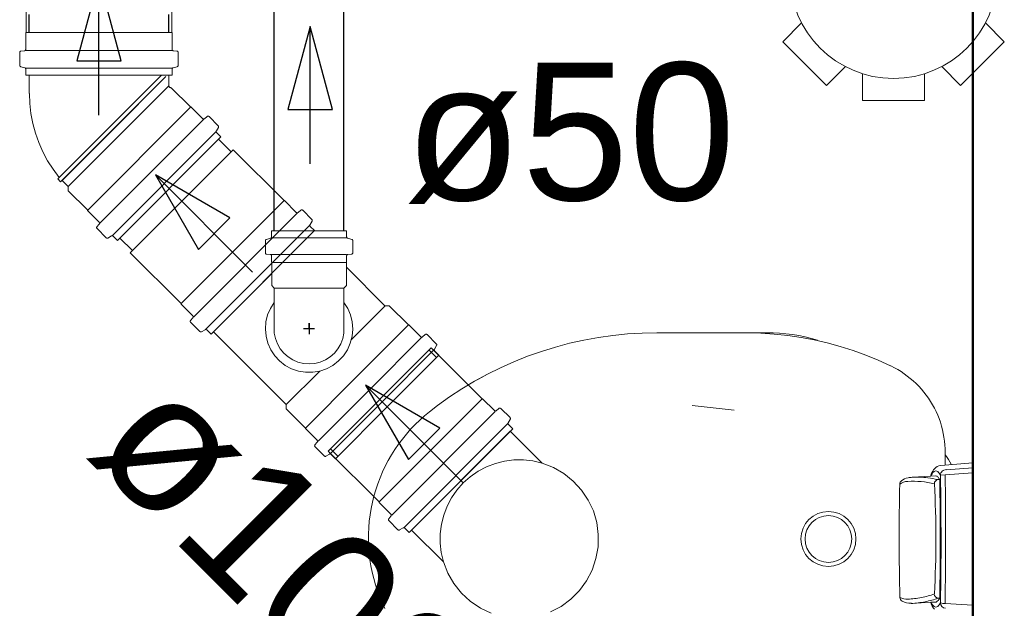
# Model space of a CAD drawing. Header units: millimetres. Extents: x 567 to 934, y -1 to 364.
# Tile 137 of 256: x 623.132 to 624.565, y 106.453 to 107.309. Entities that reach past the tile are written whole.
import ezdxf

# ---------------------------------------------------------------- set-up
doc = ezdxf.new("R2010")
doc.units = ezdxf.units.MM
doc.header["$MEASUREMENT"] = 0
doc.linetypes.add('NULL', pattern=[0])
for name, color, linetype, lineweight in [('A-WALL', 7, 'Continuous', 25), ('CV-Condutos', 14, 'Continuous', 25), ('CV-Sentido conduto', 14, 'Continuous', 30), ('Peças hidrossanitárias', 7, 'Continuous', 13), ('Simbolos', 14, 'Continuous', 20), ('Simbolos_int', 14, 'Continuous', 15), ('TQ-Condutos', 14, 'Continuous', 25), ('TQ-Sentido conduto', 14, 'Continuous', 30), ('TQ-Textos conduto', 7, 'Continuous', 9)]:
    doc.layers.add(name, color=color, linetype=linetype, lineweight=lineweight)
doc.layers.add('ARQ FINA', color=8, linetype='Continuous')
doc.layers.add('SIMBOLOS-INT', color=7, linetype='Continuous')
doc.styles.add('Arial', font='arial.ttf')

msp = doc.modelspace()

# ---------------------------------------------------------------- linework, layer by layer
at = {"layer": 'A-WALL', "color": 8, "lineweight": 50}
msp.add_line((624.5191, 107.5342), (624.5191, 105.6342), dxfattribs=at)
at = {"layer": 'ARQ FINA', "lineweight": 5}
for radius in [0.04, 0.034]:
    msp.add_circle((624.3091, 106.5542), radius, dxfattribs=at)
at = {"layer": 'CV-Condutos'}
for p, q in [((623.5025, 107.0022), (623.5025, 107.501)), ((623.6039, 107.0022), (623.6039, 107.501))]:
    msp.add_line(p, q, dxfattribs=at)
at = {"layer": 'CV-Sentido conduto'}
for p, q in [((623.5548, 107.2997), (623.5224, 107.179)), ((623.5871, 107.179), (623.5548, 107.2997)), ((623.5224, 107.179), (623.5871, 107.179))]:
    msp.add_line(p, q, dxfattribs=at)
msp.add_lwpolyline([(623.5548, 107.0997), (623.5548, 107.2997)], dxfattribs=at)
at = {"layer": 'Peças hidrossanitárias', "color": 8}
for p, q in [((624.188, 106.8542), (624.0595, 106.8542)), ((624.188, 106.8542), (624.2191, 106.8542)), ((624.172, 106.7416), (624.1106, 106.7484)), ((624.4791, 106.6617), (624.4791, 106.6798)), ((624.4725, 106.6611), (624.5191, 106.6651)), ((624.5191, 106.6506), (624.4722, 106.6471)), ((624.5191, 106.6575), (624.4804, 106.655)), ((624.4309, 106.644), (624.4582, 106.6455)), ((624.458, 106.6455), (624.4651, 106.6459)), ((624.4683, 106.6406), (624.4712, 106.6407)), ((624.4583, 106.4621), (624.4299, 106.4605)), ((624.458, 106.4621), (624.4657, 106.4625)), ((624.4712, 106.4683), (624.4689, 106.4682)), ((624.4791, 106.4603), (624.5191, 106.4577))]:
    msp.add_line(p, q, dxfattribs=at)
at = {"layer": 'Peças hidrossanitárias', "color": 8, "flags": 128}
for points in [[(624.0595, 106.8542), (624.0381, 106.8537), (624.0168, 106.8524), (623.9955, 106.8503), (623.9744, 106.8473), (623.9533, 106.8435), (623.9325, 106.8388), (623.9118, 106.8333), (623.8914, 106.827), (623.8712, 106.8199), (623.8514, 106.812), (623.8319, 106.8032), (623.8127, 106.7938), (623.7939, 106.7835), (623.7756, 106.7725), (623.7577, 106.7608), (623.7403, 106.7484), (623.7284, 106.7392)], [(624.0595, 106.8542), (624.0381, 106.8537), (624.0168, 106.8524), (623.9955, 106.8503), (623.9744, 106.8473), (623.9533, 106.8435), (623.9325, 106.8388), (623.9118, 106.8333), (623.8914, 106.827), (623.8712, 106.8199), (623.8514, 106.812), (623.8319, 106.8032), (623.8127, 106.7938), (623.8042, 106.7891)], [(624.3996, 106.8061), (624.3817, 106.8142), (624.3636, 106.8216), (624.3451, 106.8283), (624.3264, 106.8342), (624.3075, 106.8393), (624.2884, 106.8437), (624.2692, 106.8474), (624.2498, 106.8502), (624.2303, 106.8523), (624.2107, 106.8536), (624.1912, 106.8541), (624.188, 106.8542)], [(624.3996, 106.8061), (624.3817, 106.8142), (624.3636, 106.8216), (624.3451, 106.8283), (624.3264, 106.8342), (624.3075, 106.8393), (624.2884, 106.8437), (624.2692, 106.8474), (624.2498, 106.8502), (624.2303, 106.8523), (624.2107, 106.8536), (624.1912, 106.8541), (624.188, 106.8542)], [(624.4791, 106.6798), (624.479, 106.6854), (624.4787, 106.691), (624.4781, 106.6966), (624.4773, 106.7022), (624.4763, 106.7077), (624.4751, 106.7131), (624.4737, 106.7185), (624.472, 106.7239), (624.4701, 106.7292), (624.4681, 106.7344), (624.4658, 106.7395), (624.4633, 106.7445), (624.4606, 106.7494), (624.4577, 106.7542), (624.4547, 106.7589), (624.4514, 106.7635), (624.448, 106.7679), (624.4444, 106.7722), (624.4406, 106.7763), (624.4366, 106.7803), (624.4326, 106.7841), (624.4283, 106.7877), (624.4239, 106.7912), (624.4194, 106.7945), (624.4148, 106.7977), (624.41, 106.8006), (624.4051, 106.8033), (624.4001, 106.8059), (624.3996, 106.8061)], [(624.4791, 106.6798), (624.479, 106.6854), (624.4787, 106.691), (624.4781, 106.6966), (624.4773, 106.7022), (624.4763, 106.7077), (624.4751, 106.7131), (624.4737, 106.7185), (624.472, 106.7239), (624.4701, 106.7292), (624.4681, 106.7344), (624.4658, 106.7395), (624.4633, 106.7445), (624.4606, 106.7494), (624.4577, 106.7542), (624.4547, 106.7589), (624.4514, 106.7635), (624.448, 106.7679), (624.4444, 106.7722), (624.4406, 106.7763), (624.4366, 106.7803), (624.4326, 106.7841), (624.4283, 106.7877), (624.4239, 106.7912), (624.4194, 106.7945), (624.4148, 106.7977), (624.41, 106.8006), (624.4051, 106.8033), (624.4001, 106.8059)], [(623.8018, 106.7878), (623.7939, 106.7835), (623.7756, 106.7725), (623.7577, 106.7608), (623.7403, 106.7484), (623.7284, 106.7392)], [(623.7284, 106.7392), (623.7211, 106.7333), (623.7142, 106.7271), (623.7075, 106.7206), (623.701, 106.7138), (623.6949, 106.7068), (623.689, 106.6996), (623.6834, 106.6921), (623.6781, 106.6844), (623.6731, 106.6765), (623.6685, 106.6685), (623.6641, 106.6602), (623.6601, 106.6518), (623.6565, 106.6432), (623.6532, 106.6345), (623.6502, 106.6256), (623.6476, 106.6166), (623.6454, 106.6076), (623.6435, 106.5985), (623.642, 106.5892), (623.6408, 106.58), (623.6401, 106.5707), (623.6397, 106.5614), (623.6397, 106.552), (623.64, 106.5427), (623.6407, 106.5334), (623.6418, 106.5241), (623.6433, 106.5149), (623.6451, 106.5058), (623.6473, 106.4967), (623.6499, 106.4877), (623.6528, 106.4789), (623.656, 106.4701), (623.6596, 106.4615), (623.6636, 106.4531)], [(623.7284, 106.7392), (623.7211, 106.7333), (623.7142, 106.7271), (623.7075, 106.7206), (623.701, 106.7138), (623.6949, 106.7068), (623.689, 106.6996), (623.6834, 106.6921), (623.6781, 106.6844), (623.6731, 106.6765), (623.6685, 106.6685), (623.6641, 106.6602), (623.6601, 106.6518), (623.6565, 106.6432), (623.6532, 106.6345), (623.6502, 106.6256), (623.6476, 106.6166), (623.6454, 106.6076), (623.6435, 106.5985), (623.642, 106.5892), (623.6408, 106.58), (623.6401, 106.5707), (623.6397, 106.5614), (623.6397, 106.552), (623.64, 106.5427), (623.6407, 106.5334), (623.6418, 106.5241), (623.6433, 106.5149), (623.6451, 106.5058), (623.6473, 106.4967), (623.6499, 106.4877), (623.6528, 106.4789), (623.656, 106.4701), (623.6596, 106.4615), (623.6636, 106.4531)]]:
    msp.add_lwpolyline(points, dxfattribs=at)
at = {"layer": 'Peças hidrossanitárias', "color": 8}
for centre, radius, start, end in [((624.2191, 106.5942), 0.26, 73.388, 90), ((624.3297, 106.5732), 0.1819, 29.6628, 34.4351), ((624.4742, 106.639), 0.0174, 130.9886, 158.2947), ((624.4646, 106.6462), 0.00641, 156.2591, 186.3027), ((624.4875, 106.6361), 0.0314, 139.7409, 156.2591), ((624.4655, 106.6491), 0.00408, 49.0114, 130.9886), ((624.4736, 106.648), 0.0131, 94.9119, 140.0973), ((624.4562, 106.6385), 0.0182, 28.1844, 49.0114), ((624.4801, 106.6472), 0.00782, 87.7493, 180.9362), ((618.7389, 106.5534), 5.7341, 359.07935, 0.93623), ((614.2949, 106.5545), 10.1846, 359.47044, 0.52389), ((627.9794, 106.5546), 3.5673, 178.7212, 181.3732), ((624.4186, 106.6342), 0.00564, 125.4412, 180.4655), ((624.426, 106.615), 0.023, 93.4937, 124.5063), ((624.4313, 106.6165), 0.0274, 103.3835, 125.4412), ((624.4325, 106.5088), 0.1294, 76.1701, 93.4937), ((624.4328, 106.6101), 0.0339, 93.0989, 103.3835), ((624.4375, 106.5056), 0.1386, 83.2723, 92.7277), ((624.4405, 106.5307), 0.1133, 75.8134, 83.2723), ((624.4695, 106.6344), 0.00624, 101.0044, 178.9956), ((622.9193, 106.5542), 1.5462, 357.0381, 2.9778), ((624.4649, 106.6408), 0.00506, 39.6215, 86.9463), ((624.4431, 106.6228), 0.0333, 32.4839, 39.6215), ((616.1347, 106.5545), 8.337, 359.40781, 0.59251), ((624.4191, 106.4692), 0.00601, 181.3732, 243.157), ((624.4235, 106.4892), 0.0226, 242.6002, 272.7747), ((624.4303, 106.4914), 0.0308, 243.157, 269.1856), ((624.4181, 106.6013), 0.1349, 272.7747, 281.2253), ((624.4255, 106.5817), 0.1213, 271.8808, 281.6558), ((624.418, 106.602), 0.1356, 281.2253, 289.611), ((624.4182, 106.6168), 0.1571, 281.6558, 288.8284), ((624.4679, 106.4626), 0.00966, 183.0829, 206.9248), ((624.4742, 106.4692), 0.0174, 204.1043, 229.0114), ((624.4693, 106.4742), 0.00608, 180.4328, 266.2904), ((624.46, 106.4733), 0.0123, 297.7565, 335.8472), ((624.4562, 106.4698), 0.0182, 310.9886, 331.9845), ((624.4804, 106.4615), 0.00818, 181.8602, 263.7517), ((624.4788, 106.4843), 0.024, 254.1834, 270.6728), ((624.4854, 106.4715), 0.0293, 206.9248, 221.0752), ((624.4655, 106.4591), 0.00408, 229.0114, 310.9886)]:
    msp.add_arc(centre, radius, start, end, dxfattribs=at)
at = {"layer": 'Simbolos'}
for p, q in [((623.1414, 107.291), (623.1414, 107.3957)), ((623.3534, 107.291), (623.3534, 107.3957)), ((624.2427, 107.2775), (624.2701, 107.3049)), ((624.5651, 107.2775), (624.5376, 107.3049)), ((623.1409, 107.2905), (623.1414, 107.291)), ((623.1409, 107.2664), (623.1409, 107.2905)), ((623.3539, 107.2905), (623.3534, 107.291)), ((623.3539, 107.2664), (623.3539, 107.2905)), ((624.3063, 107.2138), (624.2427, 107.2775)), ((624.5651, 107.2775), (624.5015, 107.2138)), ((623.1339, 107.2639), (623.139, 107.2644)), ((623.3608, 107.2639), (623.3557, 107.2644)), ((623.1321, 107.243), (623.1321, 107.2619)), ((623.3627, 107.243), (623.3627, 107.2619)), ((623.1335, 107.2411), (623.1394, 107.2395)), ((623.1409, 107.2287), (623.1409, 107.2376)), ((623.3539, 107.2287), (623.3539, 107.2376)), ((623.3612, 107.2411), (623.3553, 107.2395)), ((624.3063, 107.2138), (624.3338, 107.2413)), ((624.5015, 107.2138), (624.474, 107.2413)), ((623.3539, 107.2287), (623.1409, 107.2287)), ((623.1458, 107.2023), (623.1458, 107.2287)), ((623.3489, 107.2136), (623.3489, 107.2287)), ((624.3589, 107.192), (624.3589, 107.2309)), ((624.4489, 107.192), (624.4489, 107.2309)), ((623.3526, 107.2106), (623.352, 107.2106)), ((623.3805, 107.1827), (623.3526, 107.2106)), ((624.4489, 107.192), (624.3589, 107.192)), ((623.3812, 107.1827), (623.3805, 107.1827)), ((623.3983, 107.1656), (623.3812, 107.1827)), ((623.4049, 107.1688), (623.401, 107.1655)), ((623.421, 107.1553), (623.4076, 107.1687)), ((623.4213, 107.1529), (623.4183, 107.1477)), ((623.1939, 107.0757), (623.2657, 107.1475)), ((623.2743, 106.9884), (623.4249, 107.139)), ((623.4249, 107.139), (623.4186, 107.1453)), ((623.5168, 107.0464), (623.4428, 107.1204)), ((623.1894, 107.0802), (623.1874, 107.0779)), ((623.1916, 107.0738), (623.1874, 107.0779)), ((623.1939, 107.0757), (623.1916, 107.0738)), ((623.2026, 107.0669), (623.1939, 107.0757)), ((623.2026, 107.0607), (623.2026, 107.0669)), ((623.2306, 107.0328), (623.2026, 107.0607)), ((623.5175, 107.0464), (623.5168, 107.0464)), ((623.5346, 107.0293), (623.5175, 107.0464)), ((623.2306, 107.0321), (623.2306, 107.0328)), ((623.2477, 107.015), (623.2306, 107.0321)), ((623.5413, 107.0325), (623.5373, 107.0292)), ((623.5573, 107.019), (623.544, 107.0324)), ((623.2445, 107.0083), (623.2478, 107.0123)), ((623.2579, 106.9923), (623.2446, 107.0056)), ((623.5576, 107.0166), (623.5546, 107.0114)), ((623.5612, 107.0027), (623.5549, 107.0089)), ((623.2604, 106.9919), (623.2656, 106.995)), ((623.2743, 106.9884), (623.268, 106.9946)), ((623.5612, 107.0027), (623.4106, 106.852)), ((623.4911, 106.99), (623.497, 106.9916)), ((623.6079, 107.0022), (623.4985, 107.0022)), ((623.4985, 107.0022), (623.4985, 106.9935)), ((623.6079, 106.992), (623.4985, 106.992)), ((623.6079, 107.0022), (623.6079, 106.9935)), ((623.6154, 106.99), (623.6094, 106.9916)), ((623.4896, 106.9881), (623.4896, 106.9706)), ((623.6168, 106.9881), (623.6168, 106.9706)), ((623.3669, 106.8965), (623.2929, 106.9705)), ((623.4915, 106.9686), (623.4967, 106.9681)), ((623.6079, 106.9679), (623.4985, 106.9679)), ((623.4985, 106.9661), (623.4985, 106.9567)), ((623.6079, 106.9661), (623.6079, 106.9567)), ((623.615, 106.9686), (623.6098, 106.9681)), ((623.6075, 106.9563), (623.4989, 106.9563)), ((623.4989, 106.9563), (623.4989, 106.9227)), ((623.6079, 106.9567), (623.6075, 106.9563)), ((623.6075, 106.9563), (623.6075, 106.9227)), ((623.6637, 106.8933), (623.6075, 106.9494)), ((623.4989, 106.9404), (623.4141, 106.8555)), ((623.4989, 106.9227), (623.5025, 106.9191)), ((623.5025, 106.9191), (623.5025, 106.8537)), ((623.5025, 106.9191), (623.5298, 106.9191)), ((623.6039, 106.9191), (623.5298, 106.9191)), ((623.6075, 106.9227), (623.6039, 106.9191)), ((623.6039, 106.9191), (623.6039, 106.8537)), ((623.3669, 106.8958), (623.3669, 106.8965)), ((623.384, 106.8787), (623.3669, 106.8958)), ((623.6638, 106.8934), (623.6149, 106.8445)), ((623.67, 106.8934), (623.6638, 106.8934)), ((623.6979, 106.8655), (623.67, 106.8934)), ((623.3808, 106.872), (623.3841, 106.876)), ((623.3943, 106.8559), (623.3809, 106.8693)), ((623.6229, 106.7905), (623.6979, 106.8655)), ((623.6986, 106.8655), (623.6979, 106.8655)), ((623.7157, 106.8484), (623.6986, 106.8655)), ((623.3967, 106.8556), (623.4019, 106.8586)), ((623.4106, 106.852), (623.4043, 106.8583)), ((623.52, 106.7496), (623.4141, 106.8555)), ((623.7224, 106.8516), (623.7184, 106.8483)), ((623.7384, 106.8381), (623.7251, 106.8515)), ((623.6416, 106.7717), (623.717, 106.8471)), ((623.7388, 106.8357), (623.7357, 106.8304)), ((623.6596, 106.7538), (623.735, 106.8291)), ((623.667, 106.7464), (623.7423, 106.8217)), ((623.8051, 106.758), (623.7311, 106.832)), ((623.7423, 106.8217), (623.736, 106.828)), ((623.52, 106.7496), (623.5687, 106.7983)), ((623.6229, 106.7905), (623.5479, 106.7154)), ((623.6416, 106.7717), (623.5663, 106.6964)), ((623.52, 106.7434), (623.52, 106.7496)), ((623.6596, 106.7538), (623.5843, 106.6784)), ((623.8058, 106.758), (623.8051, 106.758)), ((623.8229, 106.7409), (623.8058, 106.758)), ((623.5479, 106.7154), (623.52, 106.7434)), ((623.667, 106.7464), (623.5916, 106.671)), ((623.8296, 106.7442), (623.8256, 106.7408)), ((623.8457, 106.7307), (623.8323, 106.744)), ((623.846, 106.7282), (623.843, 106.723)), ((623.8496, 106.7143), (623.8433, 106.7206)), ((623.5479, 106.7147), (623.5479, 106.7154)), ((623.565, 106.6977), (623.5479, 106.7147)), ((623.8496, 106.7143), (623.6989, 106.5637)), ((623.8924, 106.6645), (623.8461, 106.7109)), ((623.5618, 106.691), (623.5651, 106.695)), ((623.5753, 106.6749), (623.5619, 106.6883)), ((623.5777, 106.6746), (623.5829, 106.6776)), ((623.6552, 106.6081), (623.5812, 106.6821)), ((623.5916, 106.671), (623.5853, 106.6773)), ((623.6552, 106.6074), (623.6552, 106.6081)), ((623.6723, 106.5903), (623.6552, 106.6074)), ((623.6691, 106.5837), (623.6724, 106.5876)), ((623.6826, 106.5676), (623.6692, 106.581)), ((623.685, 106.5673), (623.6903, 106.5703)), ((623.6989, 106.5637), (623.6927, 106.57)), ((623.7487, 106.5209), (623.7024, 106.5672))]:
    msp.add_line(p, q, dxfattribs=at)
for points in [[(623.1339, 107.2639), (623.1336, 107.2639), (623.1332, 107.2638), (623.133, 107.2636), (623.1327, 107.2634), (623.1325, 107.2631), (623.1323, 107.2629), (623.1322, 107.2626), (623.1321, 107.2623), (623.1321, 107.2619)], [(623.139, 107.2644), (623.1393, 107.2644), (623.1397, 107.2645), (623.14, 107.2647), (623.1402, 107.2649), (623.1404, 107.2651), (623.1406, 107.2654), (623.1407, 107.2657), (623.1408, 107.266), (623.1409, 107.2664)], [(623.3539, 107.2664), (623.3539, 107.266), (623.354, 107.2657), (623.3541, 107.2654), (623.3543, 107.2651), (623.3545, 107.2649), (623.3548, 107.2647), (623.355, 107.2645), (623.3554, 107.2644), (623.3557, 107.2644)], [(623.3627, 107.2619), (623.3626, 107.2623), (623.3625, 107.2626), (623.3624, 107.2629), (623.3622, 107.2631), (623.362, 107.2634), (623.3618, 107.2636), (623.3615, 107.2638), (623.3611, 107.2639), (623.3608, 107.2639)], [(623.1321, 107.243), (623.1321, 107.2427), (623.1321, 107.2425), (623.1322, 107.2422), (623.1324, 107.2419), (623.1326, 107.2417), (623.1328, 107.2415), (623.133, 107.2413), (623.1333, 107.2412), (623.1335, 107.2411)], [(623.1409, 107.2376), (623.1408, 107.2379), (623.1408, 107.2382), (623.1407, 107.2384), (623.1405, 107.2387), (623.1403, 107.2389), (623.1401, 107.2391), (623.1399, 107.2393), (623.1396, 107.2394), (623.1394, 107.2395)], [(623.3553, 107.2395), (623.3551, 107.2394), (623.3548, 107.2393), (623.3546, 107.2391), (623.3544, 107.2389), (623.3542, 107.2387), (623.354, 107.2384), (623.3539, 107.2382), (623.3539, 107.2379), (623.3539, 107.2376)], [(623.3612, 107.2411), (623.3614, 107.2412), (623.3617, 107.2413), (623.3619, 107.2415), (623.3621, 107.2417), (623.3623, 107.2419), (623.3625, 107.2422), (623.3626, 107.2425), (623.3626, 107.2427), (623.3627, 107.243)], [(623.349, 107.2136), (623.349, 107.2131), (623.3491, 107.2126), (623.3494, 107.2121), (623.3497, 107.2117), (623.35, 107.2113), (623.3505, 107.211), (623.3509, 107.2108), (623.3514, 107.2107), (623.352, 107.2106)], [(623.1462, 107.2023), (623.1468, 107.1876), (623.1485, 107.1731), (623.1512, 107.1587), (623.155, 107.1445), (623.1599, 107.1307), (623.1658, 107.1173), (623.1727, 107.1043), (623.1806, 107.092), (623.1894, 107.0802)], [(623.3983, 107.1656), (623.3985, 107.1654), (623.3988, 107.1652), (623.3991, 107.1651), (623.3994, 107.165), (623.3998, 107.165), (623.4001, 107.1651), (623.4004, 107.1652), (623.4007, 107.1653), (623.401, 107.1655)], [(623.4076, 107.1687), (623.4074, 107.1689), (623.4071, 107.1691), (623.4068, 107.1692), (623.4065, 107.1693), (623.4061, 107.1693), (623.4058, 107.1692), (623.4055, 107.1691), (623.4052, 107.169), (623.4049, 107.1688)], [(623.4213, 107.1529), (623.4214, 107.1532), (623.4215, 107.1534), (623.4216, 107.1537), (623.4216, 107.154), (623.4215, 107.1543), (623.4215, 107.1546), (623.4213, 107.1549), (623.4212, 107.1551), (623.421, 107.1553)], [(623.4183, 107.1477), (623.4182, 107.1474), (623.4181, 107.1471), (623.418, 107.1468), (623.418, 107.1465), (623.4181, 107.1463), (623.4182, 107.146), (623.4183, 107.1457), (623.4184, 107.1455), (623.4186, 107.1453)], [(623.5346, 107.0293), (623.5348, 107.0291), (623.5351, 107.0289), (623.5354, 107.0288), (623.5358, 107.0287), (623.5361, 107.0287), (623.5364, 107.0287), (623.5367, 107.0288), (623.537, 107.029), (623.5373, 107.0292)], [(623.544, 107.0324), (623.5437, 107.0326), (623.5434, 107.0328), (623.5431, 107.0329), (623.5428, 107.0329), (623.5425, 107.033), (623.5421, 107.0329), (623.5418, 107.0328), (623.5415, 107.0327), (623.5413, 107.0325)], [(623.2445, 107.0083), (623.2443, 107.0081), (623.2441, 107.0078), (623.244, 107.0074), (623.244, 107.0071), (623.244, 107.0068), (623.2441, 107.0065), (623.2442, 107.0062), (623.2444, 107.0059), (623.2446, 107.0056)], [(623.2478, 107.0123), (623.248, 107.0126), (623.2481, 107.0129), (623.2482, 107.0132), (623.2482, 107.0135), (623.2482, 107.0138), (623.2482, 107.0141), (623.248, 107.0145), (623.2479, 107.0147), (623.2477, 107.015)], [(623.5546, 107.0114), (623.5545, 107.0111), (623.5544, 107.0108), (623.5544, 107.0105), (623.5544, 107.0102), (623.5544, 107.0099), (623.5545, 107.0097), (623.5546, 107.0094), (623.5548, 107.0092), (623.5549, 107.0089)], [(623.5576, 107.0166), (623.5578, 107.0169), (623.5578, 107.0171), (623.5579, 107.0174), (623.5579, 107.0177), (623.5579, 107.018), (623.5578, 107.0183), (623.5577, 107.0185), (623.5575, 107.0188), (623.5573, 107.019)], [(623.2579, 106.9923), (623.2582, 106.9921), (623.2584, 106.9919), (623.2587, 106.9918), (623.259, 106.9917), (623.2592, 106.9917), (623.2595, 106.9917), (623.2598, 106.9917), (623.2601, 106.9918), (623.2604, 106.9919)], [(623.268, 106.9946), (623.2678, 106.9948), (623.2675, 106.995), (623.2673, 106.9951), (623.267, 106.9952), (623.2667, 106.9952), (623.2664, 106.9952), (623.2661, 106.9952), (623.2659, 106.9951), (623.2656, 106.995)], [(623.497, 106.9916), (623.4973, 106.9917), (623.4976, 106.9918), (623.4978, 106.992), (623.498, 106.9922), (623.4982, 106.9924), (623.4983, 106.9927), (623.4984, 106.993), (623.4985, 106.9932), (623.4985, 106.9935)], [(623.6079, 106.9935), (623.608, 106.9932), (623.608, 106.993), (623.6081, 106.9927), (623.6083, 106.9924), (623.6084, 106.9922), (623.6087, 106.992), (623.6089, 106.9918), (623.6091, 106.9917), (623.6094, 106.9916)], [(623.4911, 106.99), (623.4908, 106.9899), (623.4906, 106.9898), (623.4903, 106.9896), (623.4901, 106.9894), (623.49, 106.9892), (623.4898, 106.9889), (623.4897, 106.9887), (623.4896, 106.9884), (623.4896, 106.9881)], [(623.6168, 106.9881), (623.6168, 106.9884), (623.6167, 106.9887), (623.6166, 106.9889), (623.6165, 106.9892), (623.6163, 106.9894), (623.6161, 106.9896), (623.6159, 106.9898), (623.6156, 106.9899), (623.6154, 106.99)], [(623.4896, 106.9705), (623.4897, 106.9702), (623.4897, 106.9699), (623.4899, 106.9696), (623.49, 106.9693), (623.4903, 106.9691), (623.4905, 106.9689), (623.4908, 106.9687), (623.4911, 106.9686), (623.4915, 106.9685)], [(623.4985, 106.9661), (623.4985, 106.9664), (623.4984, 106.9667), (623.4983, 106.9671), (623.4981, 106.9673), (623.4979, 106.9676), (623.4976, 106.9678), (623.4973, 106.9679), (623.497, 106.968), (623.4967, 106.9681)], [(623.6098, 106.9681), (623.6094, 106.968), (623.6091, 106.9679), (623.6088, 106.9678), (623.6086, 106.9676), (623.6084, 106.9673), (623.6082, 106.9671), (623.608, 106.9667), (623.608, 106.9664), (623.6079, 106.9661)], [(623.615, 106.9685), (623.6153, 106.9686), (623.6156, 106.9687), (623.6159, 106.9689), (623.6162, 106.9691), (623.6164, 106.9693), (623.6166, 106.9696), (623.6167, 106.9699), (623.6168, 106.9702), (623.6168, 106.9705)], [(623.5025, 106.8984), (623.4969, 106.8896), (623.4928, 106.88), (623.4904, 106.8699), (623.4896, 106.8594), (623.4906, 106.849), (623.4932, 106.8389), (623.4975, 106.8294), (623.5033, 106.8207), (623.5104, 106.8131), (623.5186, 106.8067), (623.5278, 106.8017), (623.5377, 106.7984), (623.548, 106.7966), (623.5585, 106.7966), (623.5688, 106.7984), (623.5786, 106.8017), (623.5878, 106.8067), (623.5961, 106.8131), (623.6032, 106.8207), (623.609, 106.8294), (623.6132, 106.8389), (623.6159, 106.849), (623.6168, 106.8594), (623.6161, 106.8699), (623.6136, 106.88), (623.6095, 106.8896), (623.6039, 106.8984)], [(623.3841, 106.876), (623.3843, 106.8762), (623.3844, 106.8765), (623.3845, 106.8769), (623.3846, 106.8772), (623.3845, 106.8775), (623.3845, 106.8778), (623.3844, 106.8781), (623.3842, 106.8784), (623.384, 106.8787)], [(623.3808, 106.872), (623.3806, 106.8717), (623.3804, 106.8714), (623.3803, 106.8711), (623.3803, 106.8708), (623.3803, 106.8705), (623.3804, 106.8702), (623.3805, 106.8698), (623.3807, 106.8696), (623.3809, 106.8693)], [(623.3943, 106.8559), (623.3945, 106.8558), (623.3947, 106.8556), (623.395, 106.8555), (623.3953, 106.8554), (623.3956, 106.8554), (623.3958, 106.8554), (623.3961, 106.8554), (623.3964, 106.8555), (623.3967, 106.8556)], [(623.4043, 106.8583), (623.4041, 106.8585), (623.4039, 106.8587), (623.4036, 106.8588), (623.4033, 106.8589), (623.403, 106.8589), (623.4027, 106.8589), (623.4025, 106.8589), (623.4022, 106.8588), (623.4019, 106.8586)], [(623.5025, 106.8537), (623.5042, 106.8456), (623.5071, 106.838), (623.5113, 106.8309), (623.5165, 106.8245), (623.5226, 106.8191), (623.5295, 106.8148), (623.5371, 106.8115), (623.5451, 106.8096), (623.5532, 106.8089), (623.5614, 106.8096), (623.5694, 106.8115), (623.5769, 106.8148), (623.5838, 106.8191), (623.59, 106.8245), (623.5952, 106.8309), (623.5993, 106.838), (623.6023, 106.8456), (623.6039, 106.8537)], [(623.7157, 106.8484), (623.716, 106.8482), (623.7162, 106.848), (623.7165, 106.8479), (623.7169, 106.8478), (623.7172, 106.8478), (623.7175, 106.8478), (623.7178, 106.8479), (623.7181, 106.8481), (623.7184, 106.8482)], [(623.7251, 106.8515), (623.7248, 106.8517), (623.7245, 106.8518), (623.7242, 106.852), (623.7239, 106.852), (623.7236, 106.852), (623.7233, 106.852), (623.7229, 106.8519), (623.7226, 106.8518), (623.7224, 106.8516)], [(623.7388, 106.8357), (623.7389, 106.8359), (623.739, 106.8362), (623.739, 106.8365), (623.739, 106.8368), (623.739, 106.8371), (623.7389, 106.8374), (623.7388, 106.8376), (623.7386, 106.8379), (623.7384, 106.8381)], [(623.7357, 106.8304), (623.7356, 106.8302), (623.7355, 106.8299), (623.7355, 106.8296), (623.7355, 106.8293), (623.7355, 106.829), (623.7356, 106.8288), (623.7357, 106.8285), (623.7359, 106.8283), (623.736, 106.828)], [(623.8229, 106.7409), (623.8232, 106.7407), (623.8235, 106.7406), (623.8238, 106.7404), (623.8241, 106.7404), (623.8244, 106.7404), (623.8248, 106.7404), (623.8251, 106.7405), (623.8254, 106.7406), (623.8256, 106.7408)], [(623.8323, 106.744), (623.832, 106.7442), (623.8318, 106.7444), (623.8315, 106.7445), (623.8311, 106.7446), (623.8308, 106.7446), (623.8305, 106.7446), (623.8302, 106.7445), (623.8299, 106.7443), (623.8296, 106.7441)], [(623.843, 106.723), (623.8428, 106.7227), (623.8428, 106.7225), (623.8427, 106.7222), (623.8427, 106.7219), (623.8427, 106.7216), (623.8428, 106.7213), (623.8429, 106.7211), (623.8431, 106.7208), (623.8433, 106.7206)], [(623.846, 106.7283), (623.8461, 106.7285), (623.8462, 106.7288), (623.8462, 106.7291), (623.8462, 106.7294), (623.8462, 106.7297), (623.8461, 106.7299), (623.846, 106.7302), (623.8458, 106.7304), (623.8457, 106.7307)], [(623.5618, 106.691), (623.5616, 106.6907), (623.5615, 106.6904), (623.5614, 106.6901), (623.5613, 106.6898), (623.5613, 106.6895), (623.5614, 106.6891), (623.5615, 106.6888), (623.5617, 106.6885), (623.5619, 106.6883)], [(623.5651, 106.695), (623.5653, 106.6952), (623.5654, 106.6955), (623.5655, 106.6958), (623.5656, 106.6962), (623.5656, 106.6965), (623.5655, 106.6968), (623.5654, 106.6971), (623.5652, 106.6974), (623.565, 106.6977)], [(623.5853, 106.6773), (623.5851, 106.6775), (623.5849, 106.6777), (623.5846, 106.6778), (623.5843, 106.6779), (623.584, 106.6779), (623.5837, 106.6779), (623.5835, 106.6779), (623.5832, 106.6778), (623.5829, 106.6776)], [(623.5753, 106.6749), (623.5755, 106.6747), (623.5757, 106.6746), (623.576, 106.6745), (623.5763, 106.6744), (623.5766, 106.6743), (623.5769, 106.6744), (623.5772, 106.6744), (623.5774, 106.6745), (623.5777, 106.6746)], [(623.8924, 106.6645), (623.879, 106.6677), (623.8653, 106.6693), (623.8514, 106.6692), (623.8378, 106.6675), (623.8244, 106.6641), (623.8115, 106.6592), (623.7993, 106.6527), (623.7879, 106.6448), (623.7776, 106.6357), (623.7684, 106.6254), (623.7606, 106.614), (623.7541, 106.6018), (623.7492, 106.5889), (623.7458, 106.5755), (623.7441, 106.5618), (623.744, 106.548), (623.7455, 106.5343), (623.7487, 106.5209)], [(623.9044, 106.4481), (623.92, 106.4562), (623.9342, 106.4666), (623.9466, 106.4791), (623.957, 106.4933), (623.9652, 106.5089), (623.9708, 106.5256), (623.9739, 106.5429), (623.9742, 106.5605), (623.9719, 106.578), (623.967, 106.5949), (623.9595, 106.6108), (623.9497, 106.6254), (623.9378, 106.6384), (623.9241, 106.6494), (623.9088, 106.6582), (623.8924, 106.6645)], [(623.6724, 106.5876), (623.6726, 106.5879), (623.6728, 106.5882), (623.6729, 106.5885), (623.6729, 106.5888), (623.6729, 106.5892), (623.6728, 106.5895), (623.6727, 106.5898), (623.6725, 106.5901), (623.6723, 106.5903)], [(623.6691, 106.5837), (623.6689, 106.5834), (623.6688, 106.5831), (623.6687, 106.5828), (623.6687, 106.5825), (623.6687, 106.5821), (623.6687, 106.5818), (623.6689, 106.5815), (623.669, 106.5812), (623.6692, 106.581)], [(623.6826, 106.5676), (623.6828, 106.5674), (623.6831, 106.5673), (623.6833, 106.5671), (623.6836, 106.5671), (623.6839, 106.567), (623.6842, 106.567), (623.6845, 106.5671), (623.6848, 106.5672), (623.685, 106.5673)], [(623.6927, 106.57), (623.6924, 106.5702), (623.6922, 106.5703), (623.6919, 106.5704), (623.6917, 106.5705), (623.6914, 106.5706), (623.6911, 106.5706), (623.6908, 106.5705), (623.6905, 106.5704), (623.6903, 106.5703)], [(623.7487, 106.5209), (623.7551, 106.5044), (623.7639, 106.4892), (623.7749, 106.4754), (623.7878, 106.4635), (623.8025, 106.4537), (623.8184, 106.4463)]]:
    msp.add_lwpolyline(points, dxfattribs=at)
msp.add_circle((624.4039, 107.375), 0.151, dxfattribs=at)
at = {"layer": 'SIMBOLOS-INT'}
for p, q in [((623.5532, 106.868), (623.5532, 106.8521)), ((623.5532, 106.86), (623.5532, 106.868)), ((623.5612, 106.86), (623.5453, 106.86))]:
    msp.add_line(p, q, dxfattribs=at)
at = {"layer": 'Simbolos_int'}
for p, q in [((623.3534, 107.291), (623.1414, 107.291)), ((623.3539, 107.2645), (623.1409, 107.2645)), ((623.3539, 107.2391), (623.1409, 107.2391)), ((623.3489, 107.2287), (623.1458, 107.2287)), ((623.3382, 107.2287), (623.2614, 107.1519)), ((623.341, 107.2231), (623.2655, 107.1477)), ((623.3449, 107.2268), (623.2657, 107.1475)), ((623.2026, 107.0669), (623.349, 107.2133)), ((623.2306, 107.0321), (623.3812, 107.1827)), ((623.2489, 107.0137), (623.3996, 107.1643)), ((623.1874, 107.0779), (623.2614, 107.1519)), ((623.1916, 107.0738), (623.2655, 107.1477)), ((623.2669, 106.9957), (623.4175, 107.1463)), ((623.4428, 107.1204), (623.2929, 106.9705)), ((623.5168, 107.0464), (623.3669, 106.8965)), ((623.5359, 107.028), (623.3853, 106.8774)), ((623.5539, 107.01), (623.4032, 106.8594)), ((623.7311, 106.832), (623.5812, 106.6821)), ((623.8051, 106.758), (623.6552, 106.6081)), ((623.8242, 106.7397), (623.6736, 106.589)), ((623.8422, 106.7217), (623.6916, 106.5711)), ((623.8461, 106.7109), (623.7024, 106.5672))]:
    msp.add_line(p, q, dxfattribs=at)
at = {"layer": 'TQ-Condutos'}
for p, q in [((623.1458, 107.291), (623.1458, 107.3169)), ((623.349, 107.291), (623.349, 107.3169)), ((623.4397, 107.1173), (623.4214, 107.1355)), ((623.296, 106.9736), (623.2778, 106.9918)), ((623.728, 106.8289), (623.7388, 106.8182)), ((623.5843, 106.6853), (623.5951, 106.6745))]:
    msp.add_line(p, q, dxfattribs=at)
at = {"layer": 'TQ-Sentido conduto'}
for p, q in [((623.2474, 107.3705), (623.215, 107.2497)), ((623.2797, 107.2497), (623.2474, 107.3705)), ((623.215, 107.2497), (623.2797, 107.2497)), ((623.3296, 107.0837), (623.3921, 106.9754)), ((623.4378, 107.0212), (623.3296, 107.0837)), ((623.3921, 106.9754), (623.4378, 107.0212)), ((623.6355, 106.7778), (623.698, 106.6696)), ((623.7437, 106.7153), (623.6355, 106.7778)), ((623.698, 106.6696), (623.7437, 106.7153))]:
    msp.add_line(p, q, dxfattribs=at)
for points in [[(623.2474, 107.1705), (623.2474, 107.3705)], [(623.471, 106.9423), (623.3296, 107.0837)], [(623.7769, 106.6364), (623.6355, 106.7778)]]:
    msp.add_lwpolyline(points, dxfattribs=at)

# ---------------------------------------------------------------- texts
at = {"layer": 'TQ-Textos conduto', "linetype": 'NULL', "insert": (623.9329, 107.0416), "char_height": 0.2, "width": 0.962805, "attachment_point": 8, "line_spacing_factor": 0.6, "style": 'Arial'}
msp.add_mtext('ø50', dxfattribs=at)
at = {"layer": 'TQ-Textos conduto', "linetype": 'NULL', "insert": (623.4495, 106.4504), "char_height": 0.2, "width": 1.273476, "attachment_point": 8, "rotation": 314.9999, "line_spacing_factor": 0.6, "style": 'Arial'}
msp.add_mtext('ø100', dxfattribs=at)

doc.saveas('drawing.dxf')
